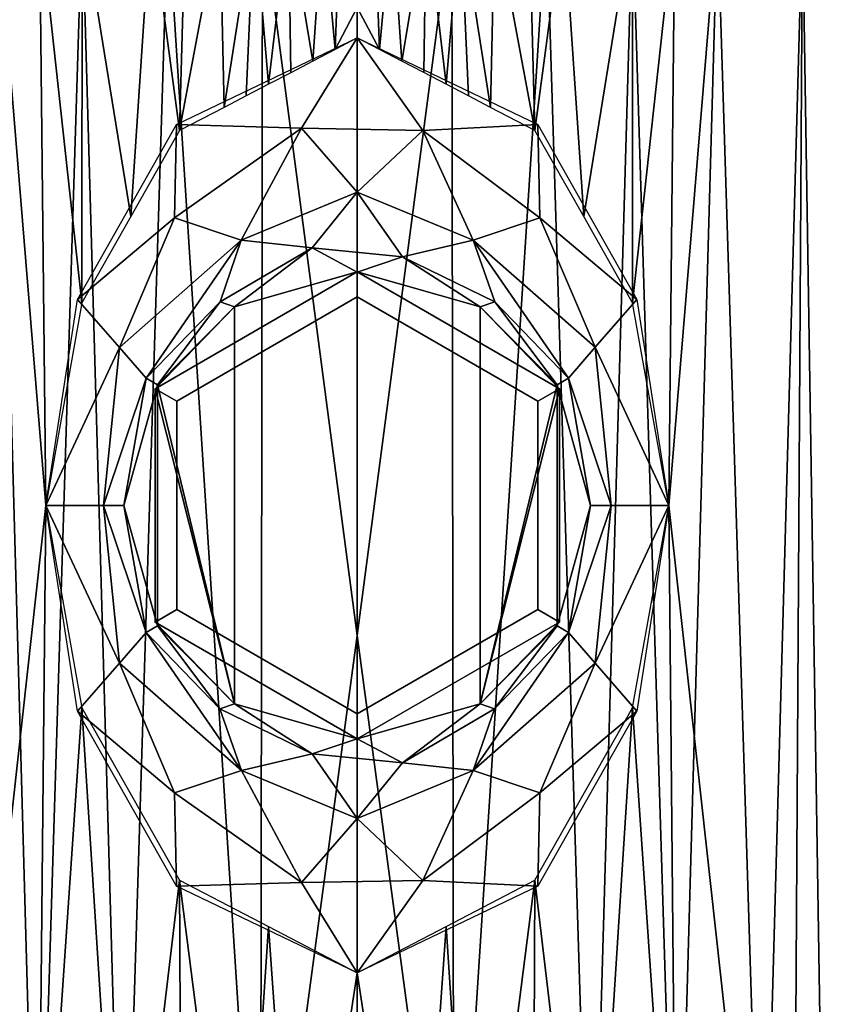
# Model space of a CAD drawing. Header units: millimetres. Extents: x -58 to 132, y -115 to 122.
# Tile 3 of 5: x -15 to 21, y -56 to -12. Entities that reach past the tile are written whole.
import ezdxf

# ---------------------------------------------------------------- set-up
doc = ezdxf.new("R2010")
doc.units = ezdxf.units.MM
doc.layers.add('P-SANR-FIXT', color=6, linetype='Continuous', lineweight=30)

msp = doc.modelspace()

# ---------------------------------------------------------------- meshes
at = {"layer": 'P-SANR-FIXT'}
mesh = msp.add_polyface(dxfattribs=at)
corners = [(0, -71.6, 21), (0, -55.45, 21), (0, -39.3, 21), (0, -23.15, 21), (0, -7, 21), (-12.343, -7, 16.989), (-19.972, -7, 6.489), (-19.972, -7, -6.489), (-12.343, -7, -16.989), (0, -7, -21), (0, -8.374, -21), (0, -9.748, -21), (0, -11.121, -21), (0.001, -12.496, -21), (-7.971, -16.646, -19.429), (-12.352, -24.378, -16.983), (-13.98, -33.465, -15.67), (-12.352, -42.553, -16.983), (-7.972, -50.286, -19.428), (0, -54.435, -21), (0, -58.726, -21), (0, -63.018, -21), (0, -67.309, -21), (0, -71.6, -21), (-10.5, -71.6, -18.187), (-18.187, -71.6, -10.5), (-21, -71.6), (-18.187, -71.6, 10.5), (-10.5, -71.6, 18.187), (-16.158, -7, -11.739), (-6.172, -7, -18.995), (-5.25, -71.6, -19.593), (-14.343, -71.6, -14.343), (-14.251, -7, -14.364), (-9.258, -7, -17.992), (-7.875, -71.6, -18.89), (-7.715, -7, -18.493), (-3.986, -52.36, -20.214), (-10.161, -20.512, -18.206), (-3.985, -14.571, -20.214), (-5.978, -15.609, -19.821), (-3.086, -7, -19.997), (-2.625, -71.6, -20.297), (-4.629, -7, -19.496), (-1.992, -13.534, -20.607), (-2.988, -14.053, -20.411), (-4.981, -15.09, -20.018), (-1.543, -7, -20.499), (-0.995, -13.015, -20.804), (-0.771, -7, -20.749), (-8.493, -7, 18.241), (-4.335, -71.6, 19.839), (-4.246, -7, 19.62), (-19.972, -7), (-16.158, -7, 11.739), (-14.343, -71.6, 14.343), (-19.593, -71.6, 5.25), (-19.593, -71.6, -5.25)]
mesh.append_faces([[corners[k] for k in face] for face in [(52, 2, 3, 4), (42, 21, 22, 23), (10, 49, 9)]], dxfattribs={"vtx0": -1})
mesh.append_faces([[corners[k] for k in face] for face in [(5, 28, 50), (55, 54, 27), (54, 55, 5), (8, 15, 33), (43, 40, 30), (53, 56, 6), (56, 53, 26), (19, 42, 37), (50, 51, 52), (39, 41, 45), (44, 47, 48), (28, 5, 55), (18, 24, 17), (31, 37, 42), (40, 43, 46)]], dxfattribs={"vtx0": -1, "vtx1": -1})
mesh.append_faces([[corners[k] for k in face] for face in [(52, 51, 2), (25, 29, 16), (12, 48, 49)]], dxfattribs={"vtx0": -1, "vtx1": -1, "vtx2": -1})
mesh.append_faces([[corners[k] for k in face] for face in [(43, 39, 46), (14, 34, 36), (7, 25, 57), (41, 44, 45), (25, 7, 29), (39, 43, 41), (8, 38, 15), (31, 18, 37), (44, 41, 47), (30, 40, 14), (38, 8, 34), (48, 47, 49), (16, 29, 33), (18, 35, 24), (17, 24, 32), (14, 36, 30), (18, 31, 35), (34, 14, 38)]], dxfattribs={"vtx0": -1, "vtx2": -1})
mesh.append_faces([[corners[k] for k in face] for face in [(42, 19, 20, 21)]], dxfattribs={"vtx0": -1, "vtx3": -1})
mesh.append_faces([[corners[k] for k in face] for face in [(1, 2, 51, 0)]], dxfattribs={"vtx1": -1})
mesh.append_faces([[corners[k] for k in face] for face in [(28, 51, 50), (57, 26, 53), (32, 25, 16), (16, 17, 32), (11, 12, 49, 10), (54, 6, 27), (53, 7, 57), (15, 16, 33), (56, 27, 6)]], dxfattribs={"vtx1": -1, "vtx2": -1})
mesh.append_faces([[corners[k] for k in face] for face in [(12, 13, 48)]], dxfattribs={"vtx2": -1})
mesh = msp.add_polyface(dxfattribs=at)
corners = [(0, -7, 21), (0, -23.15, 21), (0, -39.3, 21), (0, -55.45, 21), (0, -71.6, 21), (10.5, -71.6, 18.187), (18.187, -71.6, 10.5), (21, -71.6), (18.187, -71.6, -10.5), (10.5, -71.6, -18.187), (0, -71.6, -21), (0, -67.309, -21), (0, -63.018, -21), (0, -58.726, -21), (0, -54.435, -21), (7.971, -50.285, -19.428), (12.352, -42.553, -16.983), (13.98, -33.465, -15.67), (12.352, -24.378, -16.983), (7.972, -16.645, -19.428), (0, -12.495, -21), (0, -11.121, -21), (0, -9.748, -21), (0, -8.374, -21), (0, -7, -21), (12.343, -7, -16.989), (19.972, -7, -6.489), (19.972, -7, 6.489), (12.343, -7, 16.989), (14.343, -71.6, -14.343), (5.25, -71.6, -19.593), (6.172, -7, -18.995), (16.158, -7, -11.739), (7.875, -71.6, -18.89), (9.258, -7, -17.992), (14.251, -7, -14.364), (7.715, -7, -18.493), (3.986, -52.36, -20.214), (3.986, -14.57, -20.214), (10.162, -20.512, -18.206), (5.979, -15.608, -19.821), (2.625, -71.6, -20.297), (3.086, -7, -19.997), (4.629, -7, -19.496), (1.993, -13.533, -20.607), (2.99, -14.051, -20.41), (4.983, -15.089, -20.017), (1.543, -7, -20.499), (0.997, -13.014, -20.803), (0.771, -7, -20.749), (8.493, -7, 18.241), (4.335, -71.6, 19.839), (4.246, -7, 19.62), (16.158, -7, 11.739), (14.343, -71.6, 14.343), (19.972, -7), (19.593, -71.6, -5.25), (19.593, -71.6, 5.25)]
mesh.append_faces([[corners[k] for k in face] for face in [(51, 2, 3, 4), (11, 41, 10), (21, 48, 20)]], dxfattribs={"vtx0": -1})
mesh.append_faces([[corners[k] for k in face] for face in [(18, 35, 17), (19, 34, 39), (35, 18, 25), (17, 29, 16), (25, 39, 34), (55, 56, 26), (7, 55, 57), (22, 49, 21), (29, 17, 8), (56, 55, 7), (6, 53, 54)]], dxfattribs={"vtx0": -1, "vtx1": -1})
mesh.append_faces([[corners[k] for k in face] for face in [(17, 32, 8), (2, 51, 52), (48, 21, 49)]], dxfattribs={"vtx0": -1, "vtx1": -1, "vtx2": -1})
mesh.append_faces([[corners[k] for k in face] for face in [(40, 43, 31), (42, 38, 45), (25, 18, 39), (17, 35, 32), (31, 19, 40), (57, 55, 27), (43, 40, 46), (37, 30, 41), (30, 37, 15), (41, 13, 14), (9, 15, 16), (19, 31, 36), (15, 9, 33), (42, 45, 44), (28, 5, 54), (47, 44, 48), (27, 6, 57), (6, 27, 53), (16, 29, 9), (5, 28, 50), (19, 36, 34), (50, 51, 5), (38, 42, 43), (54, 53, 28), (15, 33, 30)]], dxfattribs={"vtx0": -1, "vtx2": -1})
mesh.append_faces([[corners[k] for k in face] for face in [(1, 2, 52, 0)]], dxfattribs={"vtx1": -1})
mesh.append_faces([[corners[k] for k in face] for face in [(47, 42, 44), (49, 47, 48), (12, 13, 41, 11), (14, 37, 41), (56, 8, 26), (32, 26, 8), (46, 38, 43), (50, 52, 51)]], dxfattribs={"vtx1": -1, "vtx2": -1})
mesh.append_faces([[corners[k] for k in face] for face in [(23, 24, 49, 22)]], dxfattribs={"vtx2": -1})
mesh = msp.add_polyface(dxfattribs=at)
corners = [(-10.47, -33.465, -23.506), (-11.388, -33.465, -19.213), (-13.98, -33.465, -15.67), (-12.55, -24.229, -16.837), (-8.104, -16.378, -19.373), (0.001, -12.496, -20.999), (8.105, -16.377, -19.373), (12.55, -24.224, -16.837), (13.98, -33.465, -15.67), (11.388, -33.465, -19.213), (10.47, -33.465, -23.506), (8.97, -28.064, -25.874), (5.515, -24.565, -29.5), (0.001, -22.996, -31.499), (-5.514, -24.565, -29.5), (-8.969, -28.065, -25.876), (5.202, -21.566, -23.089), (-5.203, -21.565, -23.091), (9.476, -27.754, -22.029), (-9.476, -27.759, -22.028), (2.027, -22.315, -27.041), (-0.002, -19.418, -23.609), (10.673, -26.375, -18.982), (-10.674, -26.384, -18.981), (-6.159, -24.327, -25.519), (-2.022, -21.915, -26.236), (6.167, -24.341, -25.531), (8.197, -20.571, -19.875), (2.938, -16.641, -21.422), (-2.498, -16.542, -21.501), (-8.194, -20.566, -19.875)]
mesh.append_faces([[corners[k] for k in face] for face in [(8, 22, 7), (2, 23, 1), (0, 19, 15), (10, 18, 9)]], dxfattribs={"vtx0": -1, "vtx1": -1})
mesh.append_faces([[corners[k] for k in face] for face in [(21, 16, 20), (7, 22, 27), (22, 9, 18), (19, 23, 17), (30, 23, 3), (26, 18, 11), (29, 5, 28), (12, 20, 26), (17, 30, 29), (28, 6, 27), (23, 19, 1), (25, 14, 24), (24, 19, 17), (20, 25, 21), (16, 22, 18), (19, 24, 15), (25, 24, 17), (21, 25, 17), (13, 25, 20), (20, 16, 26), (18, 26, 16), (22, 16, 27), (28, 16, 21), (16, 28, 27), (29, 28, 21), (17, 29, 21), (29, 30, 4), (17, 23, 30)]], dxfattribs={"vtx0": -1, "vtx1": -1, "vtx2": -1})
mesh.append_faces([[corners[k] for k in face] for face in [(20, 12, 13), (19, 0, 1)]], dxfattribs={"vtx0": -1, "vtx2": -1})
mesh.append_faces([[corners[k] for k in face] for face in [(3, 4, 30), (11, 12, 26), (2, 3, 23), (8, 9, 22), (10, 11, 18), (5, 6, 28), (13, 14, 25), (14, 15, 24), (6, 7, 27), (4, 5, 29)]], dxfattribs={"vtx1": -1, "vtx2": -1})
mesh = msp.add_polyface(dxfattribs=at)
corners = [(0, -43.935, -34.782), (0, -43.935, -33.961), (0, -43.935, -33.141), (0, -43.935, -32.32), (0, -43.935, -31.5), (-5.512, -42.367, -29.481), (-8.969, -38.866, -25.876), (-10.47, -33.465, -23.506), (-8.97, -28.065, -25.877), (-5.511, -24.563, -29.48), (0, -22.995, -31.5), (0, -22.995, -32.32), (0, -22.995, -33.141), (0, -22.995, -33.961), (0, -22.995, -34.782), (-9.067, -28.23, -34.782), (-9.067, -38.7, -34.782)]
mesh.append_faces([[corners[k] for k in face] for face in [(8, 6, 7)]], dxfattribs={"vtx0": -1})
mesh.append_faces([[corners[k] for k in face] for face in [(16, 5, 15)]], dxfattribs={"vtx0": -1, "vtx1": -1})
mesh.append_faces([[corners[k] for k in face] for face in [(3, 5, 16), (5, 9, 15), (15, 9, 11)]], dxfattribs={"vtx0": -1, "vtx1": -1, "vtx2": -1})
mesh.append_faces([[corners[k] for k in face] for face in [(16, 2, 3)]], dxfattribs={"vtx0": -1, "vtx2": -1})
mesh.append_faces([[corners[k] for k in face] for face in [(5, 6, 8), (8, 9, 5), (11, 12, 15)]], dxfattribs={"vtx1": -1, "vtx2": -1})
mesh.append_faces([[corners[k] for k in face] for face in [(3, 4, 5), (9, 10, 11), (13, 14, 15, 12)]], dxfattribs={"vtx2": -1})
mesh.append_faces([[corners[k] for k in face] for face in [(16, 0, 1, 2)]], dxfattribs={"vtx3": -1})
mesh = msp.add_polyface(dxfattribs=at)
corners = [(0, -43.935, -34.782), (-9.067, -38.7, -34.782), (-9.067, -28.23, -34.782), (0, -22.995, -34.782), (9.067, -28.23, -34.782), (9.067, -38.7, -34.782), (0, -24.111, -34.782), (-8.1, -28.788, -34.782), (-8.1, -38.142, -34.782), (0, -42.819, -34.782), (8.1, -38.142, -34.782), (8.1, -28.788, -34.782)]
mesh.append_faces([[corners[k] for k in face] for face in [(2, 7, 8, 1), (1, 8, 9, 0), (10, 5, 0, 9)]], dxfattribs={"vtx0": -1, "vtx2": -1})
mesh.append_faces([[corners[k] for k in face] for face in [(6, 7, 2, 3), (3, 4, 11, 6), (10, 11, 4, 5)]], dxfattribs={"vtx1": -1, "vtx3": -1})
mesh = msp.add_polyface(dxfattribs=at)
corners = [(0, -43.935, -31.5), (0, -43.935, -32.32), (0, -43.935, -33.141), (0, -43.935, -33.961), (0, -43.935, -34.782), (9.067, -38.7, -34.782), (9.067, -28.23, -34.782), (0, -22.995, -34.782), (0, -22.995, -33.961), (0, -22.995, -33.141), (0, -22.995, -32.32), (0.001, -22.995, -31.499), (5.512, -24.563, -29.48), (8.97, -28.065, -25.876), (10.47, -33.465, -23.506), (8.969, -38.866, -25.875), (5.512, -42.367, -29.48)]
mesh.append_faces([[corners[k] for k in face] for face in [(15, 13, 14)]], dxfattribs={"vtx0": -1})
mesh.append_faces([[corners[k] for k in face] for face in [(6, 16, 5)]], dxfattribs={"vtx0": -1, "vtx1": -1})
mesh.append_faces([[corners[k] for k in face] for face in [(6, 12, 16), (10, 12, 6), (1, 5, 16)]], dxfattribs={"vtx0": -1, "vtx1": -1, "vtx2": -1})
mesh.append_faces([[corners[k] for k in face] for face in [(5, 1, 2, 3)]], dxfattribs={"vtx0": -1, "vtx3": -1})
mesh.append_faces([[corners[k] for k in face] for face in [(8, 9, 6, 7)]], dxfattribs={"vtx1": -1})
mesh.append_faces([[corners[k] for k in face] for face in [(9, 10, 6), (12, 13, 16), (15, 16, 13)]], dxfattribs={"vtx1": -1, "vtx2": -1})
mesh.append_faces([[corners[k] for k in face] for face in [(10, 11, 12), (16, 0, 1), (3, 4, 5)]], dxfattribs={"vtx2": -1})
mesh = msp.add_polyface(dxfattribs=at)
corners = [(0, -42.819, -26.535), (0, -42.819, -28.597), (0, -42.819, -30.659), (0, -42.819, -32.72), (0, -42.819, -34.782), (-8.1, -38.142, -34.782), (-8.1, -28.788, -34.782), (0, -24.111, -34.782), (0, -24.111, -32.72), (0, -24.111, -30.659), (0, -24.111, -28.597), (0, -24.111, -26.535), (-8.1, -28.788, -26.535), (-8.1, -38.142, -26.535)]
mesh.append_faces([[corners[k] for k in face] for face in [(13, 2, 5), (9, 12, 6)]], dxfattribs={"vtx0": -1, "vtx1": -1, "vtx2": -1})
mesh.append_faces([[corners[k] for k in face] for face in [(13, 5, 6, 12)]], dxfattribs={"vtx0": -1, "vtx2": -1})
mesh.append_faces([[corners[k] for k in face] for face in [(3, 4, 5, 2), (10, 11, 12, 9)]], dxfattribs={"vtx2": -1})
mesh.append_faces([[corners[k] for k in face] for face in [(13, 0, 1, 2), (6, 7, 8, 9)]], dxfattribs={"vtx3": -1})
mesh = msp.add_polyface(dxfattribs=at)
corners = [(0, -42.819, -26.535), (-8.1, -38.142, -26.535), (-8.1, -28.788, -26.535), (0, -24.111, -26.535), (8.1, -28.788, -26.535), (8.1, -38.142, -26.535)]
mesh.append_faces([[corners[k] for k in face] for face in [(0, 1, 2, 3), (3, 4, 5, 0)]], dxfattribs={"vtx3": -1})
mesh = msp.add_polyface(dxfattribs=at)
corners = [(0, -42.819, -34.782), (0, -42.819, -32.72), (0, -42.819, -30.659), (0, -42.819, -28.597), (0, -42.819, -26.535), (8.1, -38.142, -26.535), (8.1, -28.788, -26.535), (0, -24.111, -26.535), (0, -24.111, -28.597), (0, -24.111, -30.659), (0, -24.111, -32.72), (0, -24.111, -34.782), (8.1, -28.788, -34.782), (8.1, -38.142, -34.782)]
mesh.append_faces([[corners[k] for k in face] for face in [(12, 9, 10, 11)]], dxfattribs={"vtx0": -1})
mesh.append_faces([[corners[k] for k in face] for face in [(12, 6, 9)]], dxfattribs={"vtx0": -1, "vtx1": -1, "vtx2": -1})
mesh.append_faces([[corners[k] for k in face] for face in [(13, 1, 2, 5)]], dxfattribs={"vtx0": -1, "vtx2": -1, "vtx3": -1})
mesh.append_faces([[corners[k] for k in face] for face in [(5, 6, 12, 13)]], dxfattribs={"vtx1": -1, "vtx3": -1})
mesh.append_faces([[corners[k] for k in face] for face in [(3, 4, 5, 2), (13, 0, 1)]], dxfattribs={"vtx2": -1})
mesh.append_faces([[corners[k] for k in face] for face in [(6, 7, 8, 9)]], dxfattribs={"vtx3": -1})
mesh = msp.add_polyface(dxfattribs=at)
corners = [(-13.98, -33.465, -15.67), (-11.388, -33.465, -19.213), (-10.47, -33.465, -23.506), (-8.97, -38.866, -25.874), (-5.515, -42.366, -29.501), (0, -43.935, -31.5), (5.514, -42.365, -29.5), (8.97, -38.867, -25.873), (10.47, -33.465, -23.506), (11.388, -33.465, -19.213), (13.98, -33.465, -15.67), (12.549, -42.706, -16.838), (8.104, -50.551, -19.373), (0, -54.435, -21), (-8.104, -50.553, -19.374), (-12.549, -42.705, -16.838), (-5.2, -45.363, -23.089), (5.202, -45.363, -23.089), (9.475, -39.177, -22.03), (-9.475, -39.176, -22.03), (-2.03, -44.617, -27.04), (0.001, -47.51, -23.608), (10.673, -40.553, -18.983), (-10.673, -40.553, -18.983), (6.161, -42.601, -25.519), (2.028, -45.016, -26.237), (-6.166, -42.589, -25.532), (8.197, -46.359, -19.874), (2.937, -50.29, -21.423), (-2.503, -50.388, -21.5), (-8.197, -46.359, -19.875)]
mesh.append_faces([[corners[k] for k in face] for face in [(1, 23, 0), (0, 23, 15), (6, 25, 5), (7, 24, 6), (9, 18, 8), (10, 22, 9)]], dxfattribs={"vtx0": -1, "vtx1": -1})
mesh.append_faces([[corners[k] for k in face] for face in [(1, 19, 23), (16, 23, 19), (16, 21, 29), (30, 15, 23), (12, 28, 27), (20, 21, 16), (22, 18, 9), (22, 11, 27), (26, 4, 20), (21, 28, 29), (20, 25, 21), (17, 27, 28), (17, 18, 22), (26, 19, 3), (25, 6, 24), (24, 18, 17), (18, 24, 7), (25, 24, 17), (21, 25, 17), (5, 25, 20), (20, 16, 26), (19, 26, 16), (17, 22, 27), (29, 28, 13), (17, 28, 21), (29, 14, 30), (23, 16, 30), (29, 30, 16)]], dxfattribs={"vtx0": -1, "vtx1": -1, "vtx2": -1})
mesh.append_faces([[corners[k] for k in face] for face in [(22, 10, 11), (20, 4, 5), (19, 2, 3)]], dxfattribs={"vtx0": -1, "vtx2": -1})
mesh.append_faces([[corners[k] for k in face] for face in [(11, 12, 27), (3, 4, 26), (1, 2, 19), (14, 15, 30), (7, 8, 18), (12, 13, 28), (13, 14, 29)]], dxfattribs={"vtx1": -1, "vtx2": -1})

doc.saveas('drawing.dxf')
